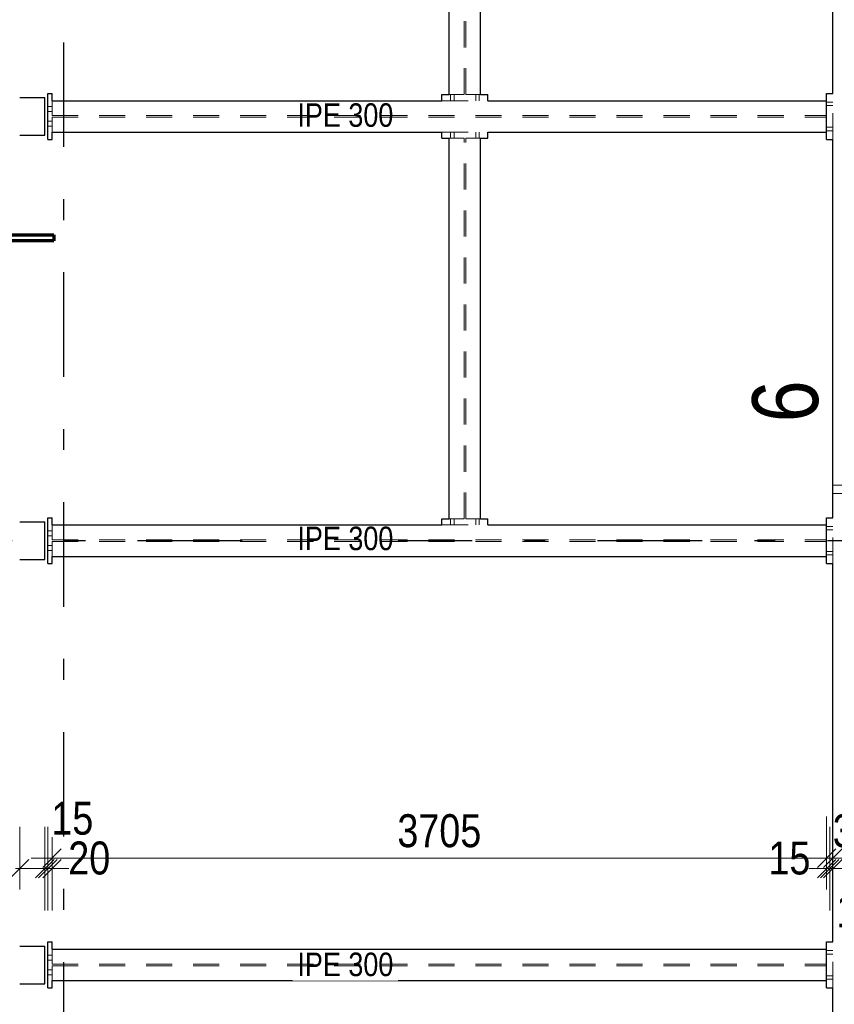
# Model space of a CAD drawing. Header units: millimetres. Extents: x -39 to 84, y 0 to 66.
# Tile 51 of 92: x 6.93 to 10.83, y 28.7 to 33.41. Entities that reach past the tile are written whole.
import ezdxf

# ---------------------------------------------------------------- set-up
doc = ezdxf.new("R2010")
doc.units = ezdxf.units.MM
doc.linetypes.add('DASHDOTX2', pattern=[2, 1, -0.5, 0, -0.5])
doc.linetypes.add('HIDDEN', pattern=[0.375, 0.25, -0.125])
doc.layers.add('01_Neubau Raumschraffuren', color=7, linetype='Continuous', lineweight=20)
doc.layers.add('Achsen', color=7, linetype='Continuous', lineweight=20)
doc.styles.add('Arial Narrow', font='ARIALN.TTF')
doc.dimstyles.new('Arch_Strakon_dimstyle', dxfattribs={"dimtxt": 15.75, "dimasz": 1, "dimexe": 1.25, "dimexo": 0.0625, "dimgap": 1, "dimtad": 0, "dimdec": 5, "dimzin": 12, "dimdsep": 46, "dimtxsty": 'Arial Narrow', "dimblk": 'Arrowhead_Tick', "dimsah": 1, "dimcen": 0, "dimse1": 1, "dimse2": 1, "dimclrd": 6, "dimclrt": 2, "dimazin": 0, "dimtfac": 1, "dimtdec": 4, "dimtmove": 0, "dimatfit": 3, "dimldrblk": 'NONE', "dimfxl": 1, "dimtvp": 1, "dimtolj": 1, "dimtzin": 0, "dimlwd": 13, "dimarcsym": 2})

# ---------------------------------------------------------------- blocks, each defined once
blk = doc.blocks.new('Arrowhead_Tick')
at = {"color": 0, "linetype": 'Continuous', "lineweight": -2}
for p, q in [((0, 20), (0, -10)), ((-1, 0), (0, 0)), ((10, 0), (0, 0))]:
    blk.add_line(p, q, dxfattribs=at)
at = {"color": 2, "linetype": 'Continuous', "lineweight": 35}
blk.add_line((4.42, 4.42), (-4.42, -4.42), dxfattribs=at)
blk = doc.blocks.new('*D21')
at = {"layer": 'Achsen', "color": 6, "linetype": 'Continuous', "lineweight": 13}
for p, q in [((7.0392, 29.3511), (7.0292, 29.3511)), ((7.0492, 29.3511), (7.0639, 29.3511)), ((7.0739, 29.3511), (7.0839, 29.3511))]:
    blk.add_line(p, q, dxfattribs=at)
at = {"layer": 'Defpoints', "color": 0}
for p in [(7.0492, 30.8303), (7.0639, 30.8103), (7.0639, 29.3511)]:
    blk.add_point(p, dxfattribs=at)
at = {"layer": 'Achsen', "color": 6, "lineweight": 13, "xscale": 0.01, "yscale": 0.01, "zscale": 0.01}
blk.add_blockref('Arrowhead_Tick', (7.0492, 29.3511), dxfattribs=at)
at = {"layer": 'Achsen', "color": 6, "lineweight": 13, "xscale": 0.01, "yscale": 0.01, "zscale": 0.01, "rotation": 180}
blk.add_blockref('Arrowhead_Tick', (7.0639, 29.3511), dxfattribs=at)
at = {"layer": 'Achsen', "color": 2, "lineweight": 35, "insert": (7.1809, 29.5914), "char_height": 0.1575, "attachment_point": 5, "style": 'Arial Narrow'}
blk.add_mtext('\\A1;15', dxfattribs=at)
blk = doc.blocks.new('_None')
blk = doc.blocks.new('*D22')
at = {"layer": 'Achsen', "color": 6, "linetype": 'Continuous', "lineweight": 13}
for p, q in [((7.0539, 29.3511), (7.0439, 29.3511)), ((7.0639, 29.3511), (7.0839, 29.3511)), ((7.0939, 29.3511), (7.1039, 29.3511))]:
    blk.add_line(p, q, dxfattribs=at)
at = {"layer": 'Defpoints', "color": 0}
for p in [(7.0639, 30.8103), (7.0839, 30.8103), (7.0839, 29.3511)]:
    blk.add_point(p, dxfattribs=at)
at = {"layer": 'Achsen', "color": 6, "lineweight": 13, "xscale": 0.01, "yscale": 0.01, "zscale": 0.01}
blk.add_blockref('Arrowhead_Tick', (7.0639, 29.3511), dxfattribs=at)
at = {"layer": 'Achsen', "color": 6, "lineweight": 13, "xscale": 0.01, "yscale": 0.01, "zscale": 0.01, "rotation": 180}
blk.add_blockref('Arrowhead_Tick', (7.0839, 29.3511), dxfattribs=at)
at = {"layer": 'Achsen', "color": 2, "lineweight": 35, "insert": (7.2619, 29.4011), "char_height": 0.1575, "attachment_point": 5, "style": 'Arial Narrow'}
blk.add_mtext('\\A1;20', dxfattribs=at)
blk = doc.blocks.new('*D23')
at = {"layer": 'Achsen', "color": 6, "linetype": 'Continuous', "lineweight": 13}
blk.add_line((7.0939, 29.4011), (10.7789, 29.4011), dxfattribs=at)
at = {"layer": 'Defpoints', "color": 0}
for p in [(7.0839, 30.8103), (10.7889, 30.8103), (10.7889, 29.4011)]:
    blk.add_point(p, dxfattribs=at)
at = {"layer": 'Achsen', "color": 6, "lineweight": 13, "xscale": 0.01, "yscale": 0.01, "zscale": 0.01}
blk.add_blockref('Arrowhead_Tick', (10.7889, 29.4011), dxfattribs=at)
at = {"layer": 'Achsen', "color": 6, "lineweight": 13, "xscale": 0.01, "yscale": 0.01, "zscale": 0.01, "rotation": 180}
blk.add_blockref('Arrowhead_Tick', (7.0839, 29.4011), dxfattribs=at)
at = {"layer": 'Achsen', "color": 2, "lineweight": 35, "insert": (8.9364, 29.5315), "char_height": 0.1575, "attachment_point": 5, "style": 'Arial Narrow'}
blk.add_mtext('\\A1;3705', dxfattribs=at)
blk = doc.blocks.new('*D24')
at = {"layer": 'Achsen', "color": 6, "linetype": 'Continuous', "lineweight": 13}
for p, q in [((10.7789, 29.3511), (10.7689, 29.3511)), ((10.7889, 29.3511), (10.8039, 29.3511)), ((10.8139, 29.3511), (10.8239, 29.3511))]:
    blk.add_line(p, q, dxfattribs=at)
at = {"layer": 'Defpoints', "color": 0}
for p in [(10.8039, 32.8403), (10.7889, 30.8103), (10.8039, 29.3511)]:
    blk.add_point(p, dxfattribs=at)
at = {"layer": 'Achsen', "color": 6, "lineweight": 13, "xscale": 0.01, "yscale": 0.01, "zscale": 0.01}
blk.add_blockref('Arrowhead_Tick', (10.7889, 29.3511), dxfattribs=at)
at = {"layer": 'Achsen', "color": 6, "lineweight": 13, "xscale": 0.01, "yscale": 0.01, "zscale": 0.01, "rotation": 180}
blk.add_blockref('Arrowhead_Tick', (10.8039, 29.3511), dxfattribs=at)
at = {"layer": 'Achsen', "color": 2, "lineweight": 35, "insert": (10.6109, 29.4011), "char_height": 0.1575, "attachment_point": 5, "style": 'Arial Narrow'}
blk.add_mtext('\\A1;15', dxfattribs=at)
blk = doc.blocks.new('*D25')
at = {"layer": 'Achsen', "color": 6, "linetype": 'Continuous', "lineweight": 13}
blk.add_line((10.8289, 29.4011), (11.1089, 29.4011), dxfattribs=at)
at = {"layer": 'Defpoints', "color": 0}
for p in [(10.8189, 32.8403), (11.1189, 32.8403), (11.1189, 29.4011)]:
    blk.add_point(p, dxfattribs=at)
at = {"layer": 'Achsen', "color": 6, "lineweight": 13, "xscale": 0.01, "yscale": 0.01, "zscale": 0.01}
blk.add_blockref('Arrowhead_Tick', (11.1189, 29.4011), dxfattribs=at)
at = {"layer": 'Achsen', "color": 6, "lineweight": 13, "xscale": 0.01, "yscale": 0.01, "zscale": 0.01, "rotation": 180}
blk.add_blockref('Arrowhead_Tick', (10.8189, 29.4011), dxfattribs=at)
at = {"layer": 'Achsen', "color": 2, "lineweight": 35, "insert": (10.9689, 29.5315), "char_height": 0.1575, "attachment_point": 5, "style": 'Arial Narrow'}
blk.add_mtext('\\A1;300', dxfattribs=at)
blk = doc.blocks.new('*D29')
at = {"layer": 'Achsen', "color": 6, "linetype": 'Continuous', "lineweight": 13}
for p, q in [((10.7939, 29.3511), (10.7839, 29.3511)), ((10.8039, 29.3511), (10.8189, 29.3511)), ((10.8289, 29.3511), (10.8389, 29.3511))]:
    blk.add_line(p, q, dxfattribs=at)
at = {"layer": 'Defpoints', "color": 0}
for p in [(10.8039, 32.8403), (10.8189, 32.8403), (10.8189, 29.3511)]:
    blk.add_point(p, dxfattribs=at)
at = {"layer": 'Achsen', "color": 6, "lineweight": 13, "xscale": 0.01, "yscale": 0.01, "zscale": 0.01}
blk.add_blockref('Arrowhead_Tick', (10.8039, 29.3511), dxfattribs=at)
at = {"layer": 'Achsen', "color": 6, "lineweight": 13, "xscale": 0.01, "yscale": 0.01, "zscale": 0.01, "rotation": 180}
blk.add_blockref('Arrowhead_Tick', (10.8189, 29.3511), dxfattribs=at)
at = {"layer": 'Achsen', "color": 2, "lineweight": 35, "insert": (10.9359, 29.1481), "char_height": 0.1575, "attachment_point": 5, "style": 'Arial Narrow'}
blk.add_mtext('\\A1;15', dxfattribs=at)
blk = doc.blocks.new('*D221')
at = {"layer": 'Achsen', "color": 6, "linetype": 'Continuous', "lineweight": 13}
for p, q in [((6.9192, 29.3511), (6.9092, 29.3511)), ((6.9292, 29.3511), (7.0492, 29.3511)), ((7.0592, 29.3511), (7.0692, 29.3511))]:
    blk.add_line(p, q, dxfattribs=at)
at = {"layer": 'Defpoints', "color": 0}
for p in [(7.0492, 29.3511), (6.9292, 28.8003), (7.0492, 28.8003)]:
    blk.add_point(p, dxfattribs=at)
at = {"layer": 'Achsen', "color": 6, "lineweight": 13, "xscale": 0.01, "yscale": 0.01, "zscale": 0.01}
blk.add_blockref('Arrowhead_Tick', (6.9292, 29.3511), dxfattribs=at)
at = {"layer": 'Achsen', "color": 6, "lineweight": 13, "xscale": 0.01, "yscale": 0.01, "zscale": 0.01, "rotation": 180}
blk.add_blockref('Arrowhead_Tick', (7.0492, 29.3511), dxfattribs=at)
at = {"layer": 'Achsen', "color": 2, "lineweight": 35, "insert": (6.7016, 29.4011), "char_height": 0.1575, "attachment_point": 5, "style": 'Arial Narrow'}
blk.add_mtext('\\A1;120', dxfattribs=at)

msp = doc.modelspace()

# ---------------------------------------------------------------- linework, layer by layer
at = {"color": 3, "linetype": 'Continuous', "lineweight": 25}
for p, q in [((8.983921, 33.0553475), (8.983921, 35.2153775)), ((9.133921, 33.0553475), (9.133921, 35.2153775)), ((10.818921, 33.0603475), (10.818921, 35.2103775)), ((6.929221, 33.0403475), (7.049221, 33.0403475)), ((7.049221, 32.8603475), (7.049221, 33.0403475)), ((7.063921, 32.8403475), (7.063921, 33.0603475)), ((7.063921, 33.0603475), (7.083921, 33.0603475)), ((7.083921, 33.0253475), (7.083921, 33.0603475)), ((8.948921, 33.0403475), (8.948921, 33.0553475)), ((8.948921, 33.0553475), (8.983921, 33.0553475)), ((8.948921, 33.0253475), (8.948921, 33.0403475)), ((9.133921, 33.0553475), (9.168921, 33.0553475)), ((9.168921, 33.0403475), (9.168921, 33.0553475)), ((9.168921, 33.0253475), (9.168921, 33.0403475)), ((9.168921, 33.0253475), (10.788921, 33.0253475)), ((10.788921, 32.8403475), (10.788921, 33.0603475)), ((10.788921, 33.0603475), (10.803921, 33.0603475)), ((10.803921, 33.0603475), (10.818921, 33.0603475)), ((6.929221, 32.8603475), (7.049221, 32.8603475)), ((7.063921, 32.8403475), (7.083921, 32.8403475)), ((7.083921, 32.8403475), (7.083921, 32.8753475)), ((7.083921, 32.8753475), (8.948921, 32.8753475)), ((8.948921, 32.8603475), (8.948921, 32.8753475)), ((8.948921, 32.8453475), (8.948921, 32.8603475)), ((8.948921, 32.8453475), (8.983921, 32.8453475)), ((8.983921, 31.0253475), (8.983921, 32.8453475)), ((9.133921, 31.0253475), (9.133921, 32.8453475)), ((9.133921, 32.8453475), (9.168921, 32.8453475)), ((9.168921, 32.8603475), (9.168921, 32.8753475)), ((9.168921, 32.8753475), (10.788921, 32.8753475)), ((9.168921, 32.8453475), (9.168921, 32.8603475)), ((10.788921, 32.8403475), (10.803921, 32.8403475)), ((10.803921, 32.8403475), (10.818921, 32.8403475)), ((10.818921, 31.1853475), (10.818921, 32.8403475)), ((10.818921, 31.1653475), (10.818921, 31.1853475)), ((10.818921, 31.1453475), (10.818921, 31.1653475)), ((10.818921, 31.0303475), (10.818921, 31.1453475)), ((6.929221, 31.0103475), (7.049221, 31.0103475)), ((7.049221, 30.8303475), (7.049221, 31.0103475)), ((7.063921, 30.8103475), (7.063921, 31.0303475)), ((7.063921, 31.0303475), (7.083921, 31.0303475)), ((7.083921, 30.9953475), (7.083921, 31.0303475)), ((8.948921, 31.0103475), (8.948921, 31.0253475)), ((8.948921, 31.0253475), (8.983921, 31.0253475)), ((8.948921, 30.9953475), (8.948921, 31.0103475)), ((9.133921, 31.0253475), (9.168921, 31.0253475)), ((9.168921, 31.0103475), (9.168921, 31.0253475)), ((9.168921, 30.9953475), (9.168921, 31.0103475)), ((10.788921, 30.8103475), (10.788921, 31.0303475)), ((10.788921, 31.0303475), (10.803921, 31.0303475)), ((10.803921, 31.0303475), (10.818921, 31.0303475)), ((9.168921, 30.9953475), (10.788921, 30.9953475)), ((6.929221, 30.8303475), (7.049221, 30.8303475)), ((7.063921, 30.8103475), (7.083921, 30.8103475)), ((7.083921, 30.8103475), (7.083921, 30.8453475)), ((7.083921, 30.8453475), (10.788921, 30.8453475)), ((10.788921, 30.8103475), (10.803921, 30.8103475)), ((10.803921, 30.8103475), (10.818921, 30.8103475)), ((10.818921, 29.0003475), (10.818921, 30.8103475)), ((6.929221, 28.9803475), (7.049221, 28.9803475)), ((7.049221, 28.8003475), (7.049221, 28.9803475)), ((7.063921, 28.7803475), (7.063921, 29.0003475)), ((7.063921, 29.0003475), (7.083921, 29.0003475)), ((7.083921, 28.9653475), (7.083921, 29.0003475)), ((10.788921, 28.7803475), (10.788921, 29.0003475)), ((10.788921, 29.0003475), (10.803921, 29.0003475)), ((10.803921, 29.0003475), (10.818921, 29.0003475)), ((6.929221, 28.8003475), (7.049221, 28.8003475)), ((7.083921, 28.7803475), (7.083921, 28.8153475)), ((7.083921, 28.8153475), (10.788921, 28.8153475)), ((7.063921, 28.7803475), (7.083921, 28.7803475)), ((10.788921, 28.7803475), (10.803921, 28.7803475)), ((10.803921, 28.7803475), (10.818921, 28.7803475)), ((10.818921, 26.9703475), (10.818921, 28.7803475))]:
    msp.add_line(p, q, dxfattribs=at)
at = {"layer": '01_Neubau Raumschraffuren', "color": 6, "linetype": 'HIDDEN', "lineweight": 13, "ltscale": 0.5}
for p, q in [((9.055371, 33.0553475), (9.055371, 35.2153775)), ((9.062471, 33.0553475), (9.062471, 35.2153775)), ((7.083921, 32.9538975), (7.083921, 33.0253475)), ((8.948921, 33.0253475), (9.168921, 33.0253475)), ((8.983921, 33.0553475), (9.055371, 33.0553475)), ((8.990421, 33.0403475), (8.990421, 33.0553475)), ((8.990421, 33.0253475), (8.990421, 33.0403475)), ((9.007421, 33.0403475), (9.007421, 33.0553475)), ((9.007421, 33.0253475), (9.007421, 33.0403475)), ((9.062471, 33.0553475), (9.133921, 33.0553475)), ((9.110421, 33.0403475), (9.110421, 33.0553475)), ((9.110421, 33.0253475), (9.110421, 33.0403475)), ((9.127421, 33.0403475), (9.127421, 33.0553475)), ((9.127421, 33.0253475), (9.127421, 33.0403475)), ((10.818921, 32.8403475), (10.818921, 33.0603475)), ((7.063921, 32.9968476), (7.083921, 32.9968475)), ((7.063921, 32.9968476), (7.083921, 32.9968475)), ((10.788921, 33.0188475), (10.803921, 33.0188475)), ((10.788921, 33.0018475), (10.803921, 33.0018475)), ((10.803921, 33.0188475), (10.818921, 33.0188475)), ((10.803921, 33.0018475), (10.818921, 33.0018475)), ((7.063921, 32.9738475), (7.083921, 32.9738475)), ((7.063921, 32.9738475), (7.083921, 32.9738475)), ((7.083921, 32.8753475), (7.083921, 32.9467975)), ((7.063921, 32.9268476), (7.083921, 32.9268475)), ((7.063921, 32.9268476), (7.083921, 32.9268475)), ((7.063921, 32.9038475), (7.083921, 32.9038475)), ((7.063921, 32.9038475), (7.083921, 32.9038475)), ((10.788921, 32.8988475), (10.803921, 32.8988475)), ((10.788921, 32.8818475), (10.803921, 32.8818475)), ((10.803921, 32.8988475), (10.818921, 32.8988475)), ((10.803921, 32.8818475), (10.818921, 32.8818475)), ((8.948921, 32.8753475), (9.168921, 32.8753475)), ((8.983921, 32.8453475), (9.055371, 32.8453475)), ((8.990421, 32.8603475), (8.990421, 32.8753475)), ((8.990421, 32.8453475), (8.990421, 32.8603475)), ((9.007421, 32.8603475), (9.007421, 32.8753475)), ((9.007421, 32.8453475), (9.007421, 32.8603475)), ((9.055371, 31.0253475), (9.055371, 32.8453475)), ((9.062471, 32.8453475), (9.133921, 32.8453475)), ((9.062471, 31.0253475), (9.062471, 32.8453475)), ((9.110421, 32.8603475), (9.110421, 32.8753475)), ((9.110421, 32.8453475), (9.110421, 32.8603475)), ((9.127421, 32.8603475), (9.127421, 32.8753475)), ((9.127421, 32.8453475), (9.127421, 32.8603475)), ((10.818921, 31.1853475), (10.962171, 31.1853475)), ((10.818921, 31.1453475), (10.962171, 31.1453475)), ((8.983921, 31.0253475), (9.055371, 31.0253475)), ((8.990421, 31.0103475), (8.990421, 31.0253475)), ((8.990421, 30.9953475), (8.990421, 31.0103475)), ((9.007421, 31.0103475), (9.007421, 31.0253475)), ((9.007421, 30.9953475), (9.007421, 31.0103475)), ((9.062471, 31.0253475), (9.133921, 31.0253475)), ((9.110421, 31.0103475), (9.110421, 31.0253475)), ((9.110421, 30.9953475), (9.110421, 31.0103475)), ((9.127421, 31.0103475), (9.127421, 31.0253475)), ((9.127421, 30.9953475), (9.127421, 31.0103475)), ((10.818921, 30.8103475), (10.818921, 31.0303475)), ((7.063921, 30.9668476), (7.083921, 30.9668475)), ((7.063921, 30.9668476), (7.083921, 30.9668475)), ((7.083921, 30.9238975), (7.083921, 30.9953475)), ((8.948921, 30.9953475), (9.168921, 30.9953475)), ((10.788921, 30.9888475), (10.803921, 30.9888475)), ((10.788921, 30.9718475), (10.803921, 30.9718475)), ((10.803921, 30.9888475), (10.818921, 30.9888475)), ((10.803921, 30.9718475), (10.818921, 30.9718475)), ((7.063921, 30.9438475), (7.083921, 30.9438475)), ((7.063921, 30.9438475), (7.083921, 30.9438475)), ((7.083921, 30.8453475), (7.083921, 30.9167975)), ((7.063921, 30.8968476), (7.083921, 30.8968475)), ((7.063921, 30.8968476), (7.083921, 30.8968475)), ((7.063921, 30.8738475), (7.083921, 30.8738475)), ((7.063921, 30.8738475), (7.083921, 30.8738475)), ((10.788921, 30.8688475), (10.803921, 30.8688475)), ((10.803921, 30.8688475), (10.818921, 30.8688475)), ((10.788921, 30.8518475), (10.803921, 30.8518475)), ((10.803921, 30.8518475), (10.818921, 30.8518475)), ((10.818921, 28.7803475), (10.818921, 29.0003475)), ((7.063921, 28.9368476), (7.083921, 28.9368475)), ((7.063921, 28.9368476), (7.083921, 28.9368475)), ((7.083921, 28.8938975), (7.083921, 28.9653475)), ((10.788921, 28.9588475), (10.803921, 28.9588475)), ((10.788921, 28.9418475), (10.803921, 28.9418475)), ((10.803921, 28.9588475), (10.818921, 28.9588475)), ((10.803921, 28.9418475), (10.818921, 28.9418475)), ((7.063921, 28.9138475), (7.083921, 28.9138475)), ((7.063921, 28.9138475), (7.083921, 28.9138475)), ((7.083921, 28.8153475), (7.083921, 28.8867975)), ((7.063921, 28.8668476), (7.083921, 28.8668475)), ((7.063921, 28.8668476), (7.083921, 28.8668475)), ((7.063921, 28.8438475), (7.083921, 28.8438475)), ((7.063921, 28.8438475), (7.083921, 28.8438475)), ((10.788921, 28.8388475), (10.803921, 28.8388475)), ((10.803921, 28.8388475), (10.818921, 28.8388475)), ((10.788921, 28.8218475), (10.803921, 28.8218475)), ((10.803921, 28.8218475), (10.818921, 28.8218475))]:
    msp.add_line(p, q, dxfattribs=at)
at = {"layer": 'Achsen', "color": 3, "linetype": 'DASHDOTX2', "lineweight": 25, "ltscale": 0.5}
for p, q in [((7.1388704, 37.7044498), (7.1388704, 17.5455429)), ((3.0934407, 30.9203775), (13.8366349, 30.9203775))]:
    msp.add_line(p, q, dxfattribs=at)
at = {"layer": 'Achsen', "color": 1, "linetype": 'Continuous', "lineweight": 70}
for p, q in [((6.5972908, 32.3841327), (7.0922859, 32.3841327)), ((7.0922859, 32.3841327), (7.0922859, 32.3541282)), ((7.0922859, 32.3541282), (6.5972908, 32.3541282))]:
    msp.add_line(p, q, dxfattribs=at)

# ---------------------------------------------------------------- texts
at = {"color": 3, "lineweight": 25, "char_height": 0.1125, "attachment_point": 7, "line_spacing_factor": 0.9, "style": 'Arial Narrow', "bg_fill": 3, "box_fill_scale": 1.2, "bg_fill_color": 256, "bg_fill_true_color": 13158600, "bg_fill_transparency": 0}
for insert in [(8.2577708, 32.8986487), (8.2577708, 28.8353178)]:
    msp.add_mtext('IPE 300', dxfattribs=dict(at, insert=insert))

# ---------------------------------------------------------------- dimensions: what is measured, and where the dimension line sits
at = {"layer": 'Achsen', "lineweight": 35}
for base, p1, p2, text, override, picture, middle in [((10.803921, 29.3510632), (10.788921, 30.8103475), (10.803921, 32.8403475), '15', {"dimscale": 0.01, "dimtxt": 15.75, "dimasz": 1, "dimgap": 5, "dimtad": 1, "dimjust": 0, "dimtih": 0, "dimtoh": 0, "dimdec": 5, "dimdsep": 46, "dimtxsty": 'Arial Narrow', "dimclrd": 6, "dimclrt": 2, "dimtix": 0, "dimtofl": 255, "dimtmove": 2, "dimatfit": 2, "dimfxl": 0, "dimfxlon": 0, "dimtvp": 31.746032, "dimlwd": 13}, '*D24', (10.610946, 29.4010632)), ((11.118921, 29.4010632), (10.818921, 32.8403475), (11.118921, 32.8403475), '300', {"dimscale": 0.01, "dimtxt": 15.75, "dimasz": 1, "dimgap": 5, "dimtad": 1, "dimjust": 0, "dimtih": 0, "dimtoh": 0, "dimdec": 5, "dimdsep": 46, "dimtxsty": 'Arial Narrow', "dimclrd": 6, "dimclrt": 2, "dimtix": 1, "dimtofl": 255, "dimtmove": 0, "dimatfit": 2, "dimfxl": 0, "dimfxlon": 0, "dimtvp": 31.746032, "dimlwd": 13}, '*D25', (10.968921, 29.4010632)), ((10.818921, 29.3510632), (10.803921, 32.8403475), (10.818921, 32.8403475), '15', {"dimscale": 0.01, "dimtxt": 15.75, "dimasz": 1, "dimgap": 5, "dimtad": 0, "dimjust": 0, "dimtih": 0, "dimtoh": 0, "dimdec": 5, "dimdsep": 46, "dimtxsty": 'Arial Narrow', "dimclrd": 6, "dimclrt": 2, "dimtix": 0, "dimtofl": 255, "dimtmove": 2, "dimatfit": 2, "dimfxl": 0, "dimfxlon": 0, "dimtvp": 31.746032, "dimlwd": 13}, '*D29', (10.9358692, 29.1480919)), ((7.063921, 29.3510632), (7.049221, 30.8303475), (7.063921, 30.8103475), '15', {"dimscale": 0.01, "dimtxt": 15.75, "dimasz": 1, "dimgap": 5, "dimtad": 0, "dimjust": 0, "dimtih": 0, "dimtoh": 0, "dimdec": 5, "dimdsep": 46, "dimtxsty": 'Arial Narrow', "dimclrd": 6, "dimclrt": 2, "dimtix": 0, "dimtofl": 255, "dimtmove": 2, "dimatfit": 2, "dimfxl": 0, "dimfxlon": 0, "dimtvp": 31.746032, "dimlwd": 13}, '*D21', (7.1808692, 29.5914251)), ((7.083921, 29.3510632), (7.063921, 30.8103475), (7.083921, 30.8103475), '20', {"dimscale": 0.01, "dimtxt": 15.75, "dimasz": 1, "dimgap": 5, "dimtad": 1, "dimjust": 4, "dimtih": 0, "dimtoh": 0, "dimdec": 5, "dimdsep": 46, "dimtxsty": 'Arial Narrow', "dimclrd": 6, "dimclrt": 2, "dimtix": 0, "dimtofl": 255, "dimtmove": 2, "dimatfit": 2, "dimfxl": 0, "dimfxlon": 0, "dimtvp": 31.746032, "dimlwd": 13}, '*D22', (7.261896, 29.4010632)), ((10.788921, 29.4010632), (7.083921, 30.8103475), (10.788921, 30.8103475), '3705', {"dimscale": 0.01, "dimtxt": 15.75, "dimasz": 1, "dimgap": 5, "dimtad": 1, "dimjust": 0, "dimtih": 0, "dimtoh": 0, "dimdec": 5, "dimdsep": 46, "dimtxsty": 'Arial Narrow', "dimclrd": 6, "dimclrt": 2, "dimtix": 1, "dimtofl": 255, "dimtmove": 0, "dimatfit": 2, "dimfxl": 0, "dimfxlon": 0, "dimtvp": 31.746032, "dimlwd": 13}, '*D23', (8.936421, 29.4010632)), ((7.049221, 29.3510632), (6.929221, 28.8003475), (7.049221, 28.8003475), '120', {"dimscale": 0.01, "dimtxt": 15.75, "dimasz": 1, "dimgap": 5, "dimtad": 1, "dimjust": 0, "dimtih": 0, "dimtoh": 0, "dimdec": 5, "dimdsep": 46, "dimtxsty": 'Arial Narrow', "dimclrd": 6, "dimclrt": 2, "dimtix": 0, "dimtofl": 255, "dimtmove": 2, "dimatfit": 2, "dimfxl": 0, "dimfxlon": 0, "dimtvp": 31.746032, "dimlwd": 13}, '*D221', (6.7016335, 29.4010632))]:
    dim = msp.add_linear_dim(base=base, p1=p1, p2=p2, text=text, dimstyle='Arch_Strakon_dimstyle', override=override, dxfattribs=at)
    dim.commit()
    dim.dimension.update_dxf_attribs({"geometry": picture, "text_midpoint": middle, "dimtype": 160})

# ---------------------------------------------------------------- next in the draw order: linework, layer by layer
at = {"color": 3, "linetype": 'Continuous', "lineweight": 25}
for p, q in [((7.083921, 33.0253475), (8.948921, 33.0253475)), ((7.083921, 28.9653475), (10.788921, 28.9653475))]:
    msp.add_line(p, q, dxfattribs=at)
at = {"layer": '01_Neubau Raumschraffuren', "color": 6, "linetype": 'HIDDEN', "lineweight": 13, "ltscale": 0.5}
for p, q in [((7.083921, 32.9538975), (10.788921, 32.9538975)), ((7.083921, 32.9467975), (10.788921, 32.9467975)), ((7.083921, 28.8938975), (10.788921, 28.8938975)), ((7.083921, 28.8867975), (10.788921, 28.8867975))]:
    msp.add_line(p, q, dxfattribs=at)

# ---------------------------------------------------------------- next in the draw order: texts
at = {"color": 3, "lineweight": 25, "insert": (8.2577708, 30.8733521), "char_height": 0.1125, "attachment_point": 7, "line_spacing_factor": 0.9, "style": 'Arial Narrow', "bg_fill": 3, "box_fill_scale": 1.2, "bg_fill_color": 256, "bg_fill_true_color": 13158600, "bg_fill_transparency": 0}
msp.add_mtext('IPE 300', dxfattribs=at)
at = {"layer": 'Achsen', "color": 1, "lineweight": 70, "insert": (10.7524632, 31.4866251), "char_height": 0.315, "attachment_point": 7, "rotation": 90, "line_spacing_factor": 0.9, "style": 'Arial Narrow', "bg_fill": 3, "box_fill_scale": 1.2, "bg_fill_color": 256, "bg_fill_true_color": 13158600, "bg_fill_transparency": 0}
msp.add_mtext('6', dxfattribs=at)

# ---------------------------------------------------------------- next in the draw order: linework, layer by layer
at = {"color": 3, "linetype": 'Continuous', "lineweight": 25}
msp.add_line((7.083921, 30.9953475), (8.948921, 30.9953475), dxfattribs=at)
at = {"layer": '01_Neubau Raumschraffuren', "color": 6, "linetype": 'HIDDEN', "lineweight": 13, "ltscale": 0.5}
for p, q in [((7.083921, 30.9238975), (10.788921, 30.9238975)), ((7.083921, 30.9167975), (10.788921, 30.9167975))]:
    msp.add_line(p, q, dxfattribs=at)

doc.saveas('drawing.dxf')
